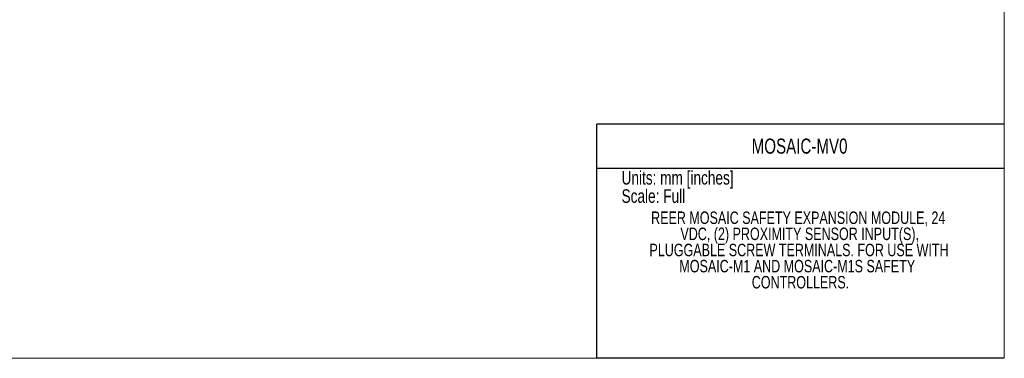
# Model space of a CAD drawing. Header units: millimetres. Extents: x 0 to 432, y 0 to 279.
# Tile 2 of 4: x 156 to 432, y 0 to 95. Entities that reach past the tile are written whole.
import ezdxf

# ---------------------------------------------------------------- set-up
doc = ezdxf.new("R2010")
doc.units = ezdxf.units.MM
doc.layers.add('TEXT', color=140, linetype='Continuous', lineweight=25)
doc.styles.add('SLDTEXTSTYLE0', font='TXT', dxfattribs={"width": 0.75})

# ---------------------------------------------------------------- blocks, each defined once
blk = doc.blocks.new('SW_NOTE_0')
at = {"layer": 'TEXT', "color": 0, "char_height": 3.81, "attachment_point": 1, "style": 'SLDTEXTSTYLE0'}
for s, insert in [('NOTES:', (0, 4.91)), ('1. DIMENSIONS CAN BE CHANGED BY MANUFACTURER WITHOUT NOTICE.', (2.86, -4.94)), ('2. DIMENSIONS DO NOT IMPLY TOLERANCE.', (2.86, -14.79))]:
    blk.add_mtext(s, dxfattribs=dict(at, insert=insert))
blk = doc.blocks.new('SW_NOTE_0_1')
at = {"layer": 'TEXT', "color": 0, "char_height": 3.5, "attachment_point": 2, "style": 'SLDTEXTSTYLE0'}
for s, insert in [('REER MOSAIC SAFETY EXPANSION MODULE, 24', (50.7, 4.51)), ('VDC, (2) PROXIMITY SENSOR INPUT(S),', (51.11, -0.01)), ('PLUGGABLE SCREW TERMINALS. FOR USE WITH', (50.92, -4.54)), ('MOSAIC-M1 AND MOSAIC-M1S SAFETY', (50.43, -9.07)), ('CONTROLLERS.', (51.33, -13.59))]:
    blk.add_mtext(s, dxfattribs=dict(at, insert=insert))

msp = doc.modelspace()

# ---------------------------------------------------------------- linework, layer by layer
at = {"color": 7, "linetype": 'Continuous', "lineweight": 18}
for p, q in [((431.8, 0), (431.8, 279.4)), ((0, 0), (431.8, 0))]:
    msp.add_line(p, q, dxfattribs=at)
at = {"color": 140, "linetype": 'Continuous', "lineweight": 18}
msp.add_line((431.8, 0), (431.8, 65.76), dxfattribs=at)
at = {"layer": 'TEXT'}
for p, q in [((431.8, 65.76), (317.5, 65.76)), ((317.5, 0), (317.5, 65.76)), ((317.5, 53.39), (431.8, 53.39)), ((431.8, 0), (317.5, 0))]:
    msp.add_line(p, q, dxfattribs=at)

# ---------------------------------------------------------------- block references
for name, p in [('SW_NOTE_0_1', (323.31, 36.7)), ('SW_NOTE_0', (9.26, 30.46))]:
    msp.add_blockref(name, p, dxfattribs=at)

# ---------------------------------------------------------------- texts
at = {"layer": 'TEXT', "style": 'SLDTEXTSTYLE0'}
for s, insert, char_height, attachment_point in [('MOSAIC-MV0', (374.39, 61.68), 4.233, 2), ('Units: mm [inches]', (324.47, 52.58), 3.81, 1), ('Scale: Full', (324.47, 47.45), 3.81, 1)]:
    msp.add_mtext(s, dxfattribs=dict(at, insert=insert, char_height=char_height, attachment_point=attachment_point))

doc.saveas('drawing.dxf')
